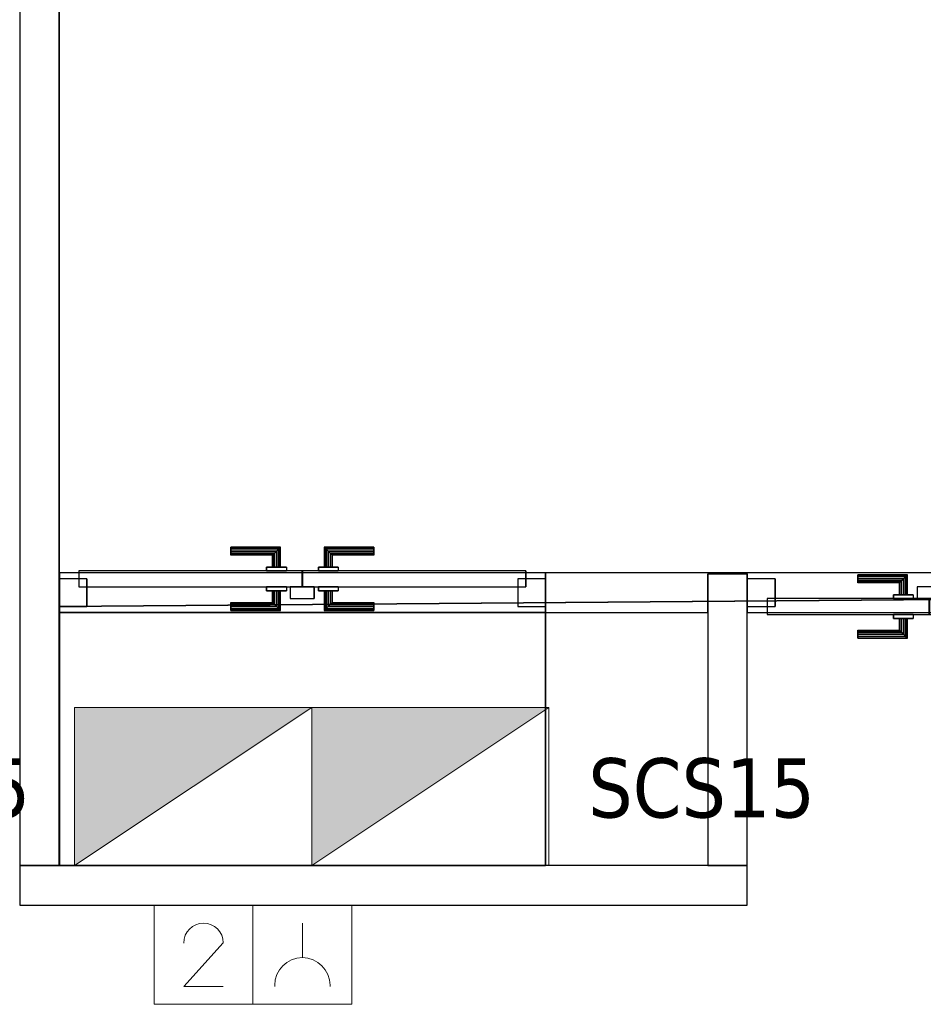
# Model space of a CAD drawing. Header units: metres. Extents: x 391.1 to 427.5, y 12.7 to 28.4.
# Tile 26 of 139: x 404.3 to 406.6, y 23.2 to 25.7. Entities that reach past the tile are written whole.
import ezdxf

# ---------------------------------------------------------------- set-up
doc = ezdxf.new("R2010")
doc.units = ezdxf.units.M
doc.layers.add('01_CARPINTERIA', color=5, linetype='Continuous', lineweight=25, true_color=0x0000ff)
doc.layers.add('01_SUELOS', color=7, linetype='Continuous', lineweight=25, true_color=0x007f00)
for name, color, linetype, lineweight in [('A-COLS-____-MCUT', 7, 'Continuous', 18), ('A-COLS-____-OTLN', 7, 'Continuous', 18), ('A-DETL-____-MBND', 7, 'Continuous', 18), ('A-DETL-GENF-OTLN', 7, 'Continuous', 18), ('A-GENM-____-OTLN', 7, 'Continuous', 18), ('A-WALL-____-MCUT', 7, 'Continuous', 25), ('A-WALL-____-OTLN', 7, 'Continuous', 25), ('E-ELEC-EQPM-IDEN', 7, 'Continuous', 30)]:
    doc.layers.add(name, color=color, linetype=linetype, lineweight=lineweight)
doc.styles.add('Tahoma_3', font='tahoma.ttf', dxfattribs={"height": 0.15})

# ---------------------------------------------------------------- blocks, each defined once
blk = doc.blocks.new('Family - Envans P1-154592-04_ELEC_P1')
at = {"layer": 'A-WALL-____-MCUT', "color": 253, "true_color": 0xaaaaaa}
for p, q in [((1.8404, 0.1), (0, 0.1)), ((0, 0.1), (0, 0)), ((1.8404, 0), (1.8404, 0.1)), ((0, 0), (1.8404, 0))]:
    blk.add_line(p, q, dxfattribs=at)
at = {"layer": 'A-WALL-____-OTLN', "color": 253, "true_color": 0xaaaaaa}
for p, q in [((1.8404, 0.1), (0, 0.1)), ((0, 0.1), (0, 0)), ((1.8404, 0), (1.8404, 0.1)), ((0, 0), (1.8404, 0))]:
    blk.add_line(p, q, dxfattribs=at)
at = {"layer": 'A-WALL-____-OTLN', "color": 253, "lineweight": 18, "true_color": 0xaaaaaa}
blk.add_line((0, 0), (1.8404, 0), dxfattribs=at)
blk = doc.blocks.new('Family - LONDR55-XX_ZZ-ARQ-CAA-M3D-Londres55-154640-04_ELEC_P1')
at = {"layer": '01_CARPINTERIA', "color": 161, "true_color": 0xaaaaff}
for p, q in [((0.6885, 0.1487), (0.6885, 0.15)), ((0.6885, 0.15), (0.6885, 0.1487)), ((0.8138, 0.15), (0.6885, 0.15)), ((0.8138, 0.15), (0.8125, 0.1487)), ((0.8125, 0.1487), (0.8138, 0.15)), ((0.8138, 0.1), (0.8138, 0.15)), ((0.9264, 0.1487), (0.9251, 0.15)), ((0.9251, 0.15), (0.9251, 0.1)), ((0.9251, 0.15), (0.9264, 0.1487)), ((1.0503, 0.15), (0.9251, 0.15)), ((1.0503, 0.1487), (1.0503, 0.15)), ((1.0503, 0.15), (1.0503, 0.1487)), ((0.6885, 0.145), (0.6885, 0.1487)), ((0.6885, 0.1487), (0.6885, 0.145)), ((0.8125, 0.1487), (0.6885, 0.1487)), ((0.8125, 0.1487), (0.6885, 0.1487)), ((0.6885, 0.14), (0.6885, 0.145)), ((0.6885, 0.145), (0.6885, 0.14)), ((0.8088, 0.145), (0.6885, 0.145)), ((0.8088, 0.145), (0.6885, 0.145)), ((0.6885, 0.135), (0.6885, 0.14)), ((0.6885, 0.14), (0.6885, 0.135)), ((0.6885, 0.14), (0.8038, 0.14)), ((0.8038, 0.14), (0.6885, 0.14)), ((0.6885, 0.135), (0.6885, 0.1313)), ((0.6885, 0.1313), (0.6885, 0.135)), ((0.7988, 0.135), (0.6885, 0.135)), ((0.7988, 0.135), (0.6885, 0.135)), ((0.6885, 0.1313), (0.6885, 0.13)), ((0.6885, 0.13), (0.6885, 0.1313)), ((0.7951, 0.1313), (0.6885, 0.1313)), ((0.7951, 0.1313), (0.6885, 0.1313)), ((0.7937, 0.13), (0.6885, 0.13)), ((0.7937, 0.13), (0.7951, 0.1313)), ((0.7951, 0.1313), (0.7937, 0.13)), ((0.7937, 0.1), (0.7937, 0.13)), ((0.7951, 0.1313), (0.7988, 0.135)), ((0.7988, 0.135), (0.7951, 0.1313)), ((0.7951, 0.1), (0.7951, 0.1313)), ((0.7951, 0.1), (0.7951, 0.1313)), ((0.7988, 0.135), (0.8038, 0.14)), ((0.8038, 0.14), (0.7988, 0.135)), ((0.7988, 0.1), (0.7988, 0.135)), ((0.7988, 0.1), (0.7988, 0.135)), ((0.8088, 0.145), (0.8038, 0.14)), ((0.8038, 0.14), (0.8088, 0.145)), ((0.8038, 0.14), (0.8038, 0.1)), ((0.8038, 0.1), (0.8038, 0.14)), ((0.8125, 0.1487), (0.8088, 0.145)), ((0.8088, 0.145), (0.8125, 0.1487)), ((0.8088, 0.1), (0.8088, 0.145)), ((0.8088, 0.1), (0.8088, 0.145)), ((0.8125, 0.1), (0.8125, 0.1487)), ((0.8125, 0.1), (0.8125, 0.1487)), ((0.9301, 0.145), (0.9264, 0.1487)), ((0.9264, 0.1487), (0.9264, 0.1)), ((0.9264, 0.1487), (0.9264, 0.1)), ((0.9264, 0.1487), (0.9301, 0.145)), ((1.0503, 0.1487), (0.9264, 0.1487)), ((1.0503, 0.1487), (0.9264, 0.1487)), ((0.9351, 0.14), (0.9301, 0.145)), ((0.9301, 0.145), (0.9301, 0.1)), ((0.9301, 0.145), (0.9301, 0.1)), ((0.9301, 0.145), (0.9351, 0.14)), ((1.0503, 0.145), (0.9301, 0.145)), ((1.0503, 0.145), (0.9301, 0.145)), ((0.9351, 0.1), (0.9351, 0.14)), ((0.9351, 0.14), (0.9351, 0.1)), ((0.9351, 0.14), (0.9401, 0.135)), ((0.9401, 0.135), (0.9351, 0.14)), ((0.9351, 0.14), (1.0503, 0.14)), ((1.0503, 0.14), (0.9351, 0.14)), ((0.9401, 0.135), (0.9401, 0.1)), ((0.9401, 0.135), (0.9438, 0.1313)), ((0.9438, 0.1313), (0.9401, 0.135)), ((0.9401, 0.135), (0.9401, 0.1)), ((1.0503, 0.135), (0.9401, 0.135)), ((1.0503, 0.135), (0.9401, 0.135)), ((0.9438, 0.1313), (0.9438, 0.1)), ((0.9438, 0.1313), (0.9451, 0.13)), ((0.9451, 0.13), (0.9438, 0.1313)), ((0.9438, 0.1313), (0.9438, 0.1)), ((1.0503, 0.1313), (0.9438, 0.1313)), ((1.0503, 0.1313), (0.9438, 0.1313)), ((0.9451, 0.13), (0.9451, 0.1)), ((1.0503, 0.13), (0.9451, 0.13)), ((1.0503, 0.145), (1.0503, 0.1487)), ((1.0503, 0.1487), (1.0503, 0.145)), ((1.0503, 0.145), (1.0503, 0.14)), ((1.0503, 0.14), (1.0503, 0.145)), ((1.0503, 0.14), (1.0503, 0.135)), ((1.0503, 0.135), (1.0503, 0.14)), ((1.0503, 0.135), (1.0503, 0.1313)), ((1.0503, 0.1313), (1.0503, 0.135)), ((1.0503, 0.1313), (1.0503, 0.13)), ((1.0503, 0.13), (1.0503, 0.1313)), ((0.8288, 0.1), (0.7787, 0.1)), ((0.7787, 0.1), (0.8288, 0.1)), ((0.7787, 0.09), (0.7787, 0.1)), ((0.7787, 0.09), (0.7787, 0.1)), ((0.7951, 0.1), (0.7937, 0.1)), ((0.7937, 0.1), (0.7951, 0.1)), ((0.7988, 0.1), (0.7951, 0.1)), ((0.7951, 0.1), (0.7988, 0.1)), ((0.8038, 0.1), (0.7988, 0.1)), ((0.7988, 0.1), (0.8038, 0.1)), ((0.8088, 0.1), (0.8038, 0.1)), ((0.8038, 0.1), (0.8088, 0.1)), ((0.8088, 0.1), (0.8125, 0.1)), ((0.8125, 0.1), (0.8088, 0.1)), ((0.8125, 0.1), (0.8138, 0.1)), ((0.8138, 0.1), (0.8125, 0.1)), ((0.8288, 0.09), (0.8288, 0.1)), ((0.8288, 0.1), (0.8288, 0.09)), ((0.9601, 0.1), (0.91, 0.1)), ((0.91, 0.1), (0.9601, 0.1)), ((0.91, 0.09), (0.91, 0.1)), ((0.91, 0.09), (0.91, 0.1)), ((0.9264, 0.1), (0.9251, 0.1)), ((0.9251, 0.1), (0.9264, 0.1)), ((0.9301, 0.1), (0.9264, 0.1)), ((0.9264, 0.1), (0.9301, 0.1)), ((0.9351, 0.1), (0.9301, 0.1)), ((0.9301, 0.1), (0.9351, 0.1)), ((0.9401, 0.1), (0.9351, 0.1)), ((0.9351, 0.1), (0.9401, 0.1)), ((0.9401, 0.1), (0.9438, 0.1)), ((0.9438, 0.1), (0.9401, 0.1)), ((0.9438, 0.1), (0.9451, 0.1)), ((0.9451, 0.1), (0.9438, 0.1)), ((0.9601, 0.09), (0.9601, 0.1)), ((0.9601, 0.1), (0.9601, 0.09)), ((0.8689, 0.09), (0.047, 0.09)), ((0.047, 0.09), (0.047, 0.05)), ((0.8689, 0.09), (0.047, 0.09)), ((0.047, 0.05), (0.047, 0.09)), ((0.8288, 0.09), (0.7787, 0.09)), ((0.7787, 0.09), (0.8288, 0.09)), ((0.8689, 0.05), (0.8689, 0.09)), ((0.8689, 0.05), (0.8689, 0.09)), ((1.2799, 0.09), (0.8699, 0.09)), ((0.8699, 0.09), (0.8699, 0.05)), ((1.2799, 0.09), (0.8699, 0.09)), ((0.8699, 0.05), (0.8699, 0.09)), ((0.9601, 0.09), (0.91, 0.09)), ((0.91, 0.09), (0.9601, 0.09)), ((1.2799, 0.05), (1.2799, 0.09)), ((1.2799, 0.05), (1.2799, 0.09)), ((0.0671, 0.07), (-0.0031, 0.07)), ((-0.0031, 0.07), (-0.0031, 0)), ((0.0671, 0.07), (-0.0031, 0.07)), ((-0.0031, 0), (-0.0031, 0.07)), ((0.047, 0.05), (0.8689, 0.05)), ((0.047, 0.05), (0.8689, 0.05)), ((0.0671, 0), (0.0671, 0.07)), ((0.0671, 0), (0.0671, 0.07)), ((0.7787, 0.05), (0.8288, 0.05)), ((0.8288, 0.05), (0.7787, 0.05)), ((0.7787, 0.04), (0.7787, 0.05)), ((0.7787, 0.04), (0.7787, 0.05)), ((0.8288, 0.04), (0.8288, 0.05)), ((0.8288, 0.05), (0.8288, 0.04)), ((0.9, 0.05), (0.8399, 0.05)), ((0.8399, 0.05), (0.8399, 0.02)), ((0.9, 0.05), (0.8399, 0.05)), ((0.8399, 0.02), (0.8399, 0.05)), ((0.8699, 0.05), (1.2799, 0.05)), ((0.8699, 0.05), (1.2799, 0.05)), ((0.9, 0.02), (0.9, 0.05)), ((0.9, 0.02), (0.9, 0.05)), ((0.91, 0.05), (0.9601, 0.05)), ((0.9601, 0.05), (0.91, 0.05)), ((0.91, 0.04), (0.91, 0.05)), ((0.91, 0.04), (0.91, 0.05)), ((0.9601, 0.04), (0.9601, 0.05)), ((0.9601, 0.05), (0.9601, 0.04)), ((1.33, 0.07), (1.2598, 0.07)), ((1.2598, 0.07), (1.2598, 0)), ((1.33, 0.07), (1.2598, 0.07)), ((1.2598, 0), (1.2598, 0.07)), ((1.33, 0), (1.33, 0.07)), ((1.33, 0), (1.33, 0.07)), ((0.7787, 0.04), (0.8288, 0.04)), ((0.8288, 0.04), (0.7787, 0.04)), ((0.7951, 0.04), (0.7937, 0.04)), ((0.7937, 0.04), (0.7951, 0.04)), ((0.7937, 0.01), (0.7937, 0.04)), ((0.7988, 0.04), (0.7951, 0.04)), ((0.7951, 0.04), (0.7988, 0.04)), ((0.7951, 0.0087), (0.7951, 0.04)), ((0.7951, 0.0087), (0.7951, 0.04)), ((0.7988, 0.04), (0.8038, 0.04)), ((0.8038, 0.04), (0.7988, 0.04)), ((0.7988, 0.005), (0.7988, 0.04)), ((0.7988, 0.005), (0.7988, 0.04)), ((0.8038, 0.04), (0.8088, 0.04)), ((0.8088, 0.04), (0.8038, 0.04)), ((0.8038, 0.04), (0.8038, 0)), ((0.8038, 0), (0.8038, 0.04)), ((0.8088, 0.04), (0.8125, 0.04)), ((0.8125, 0.04), (0.8088, 0.04)), ((0.8088, -0.005), (0.8088, 0.04)), ((0.8088, -0.005), (0.8088, 0.04)), ((0.8125, 0.04), (0.8138, 0.04)), ((0.8138, 0.04), (0.8125, 0.04)), ((0.8125, -0.0087), (0.8125, 0.04)), ((0.8125, -0.0087), (0.8125, 0.04)), ((0.8138, -0.01), (0.8138, 0.04)), ((0.91, 0.04), (0.9601, 0.04)), ((0.9601, 0.04), (0.91, 0.04)), ((0.9264, 0.04), (0.9251, 0.04)), ((0.9251, 0.04), (0.9264, 0.04)), ((0.9251, 0.04), (0.9251, -0.01)), ((0.9301, 0.04), (0.9264, 0.04)), ((0.9264, 0.04), (0.9301, 0.04)), ((0.9264, 0.04), (0.9264, -0.0087)), ((0.9264, 0.04), (0.9264, -0.0087)), ((0.9301, 0.04), (0.9351, 0.04)), ((0.9351, 0.04), (0.9301, 0.04)), ((0.9301, 0.04), (0.9301, -0.005)), ((0.9301, 0.04), (0.9301, -0.005)), ((0.9351, 0.04), (0.9401, 0.04)), ((0.9401, 0.04), (0.9351, 0.04)), ((0.9351, 0), (0.9351, 0.04)), ((0.9351, 0.04), (0.9351, 0)), ((0.9401, 0.04), (0.9438, 0.04)), ((0.9438, 0.04), (0.9401, 0.04)), ((0.9401, 0.04), (0.9401, 0.005)), ((0.9401, 0.04), (0.9401, 0.005)), ((0.9438, 0.04), (0.9451, 0.04)), ((0.9451, 0.04), (0.9438, 0.04)), ((0.9438, 0.04), (0.9438, 0.0087)), ((0.9438, 0.04), (0.9438, 0.0087)), ((0.9451, 0.04), (0.9451, 0.01)), ((-0.0031, 0), (0.0671, 0)), ((-0.0031, 0), (0.0671, 0)), ((0.6885, 0.0087), (0.6885, 0.01)), ((0.6885, 0.01), (0.6885, 0.0087)), ((0.6885, 0.01), (0.7937, 0.01)), ((0.6885, 0.005), (0.6885, 0.0087)), ((0.6885, 0.0087), (0.6885, 0.005)), ((0.6885, 0.0087), (0.7951, 0.0087)), ((0.6885, 0.0087), (0.7951, 0.0087)), ((0.6885, 0), (0.6885, 0.005)), ((0.6885, 0.005), (0.6885, 0)), ((0.6885, 0.005), (0.7988, 0.005)), ((0.6885, 0.005), (0.7988, 0.005)), ((0.6885, -0.005), (0.6885, 0)), ((0.6885, 0), (0.6885, -0.005)), ((0.8038, 0), (0.6885, 0)), ((0.6885, 0), (0.8038, 0)), ((0.7951, 0.0087), (0.7937, 0.01)), ((0.7937, 0.01), (0.7951, 0.0087)), ((0.7988, 0.005), (0.7951, 0.0087)), ((0.7951, 0.0087), (0.7988, 0.005)), ((0.8038, 0), (0.7988, 0.005)), ((0.7988, 0.005), (0.8038, 0)), ((0.8038, 0), (0.8088, -0.005)), ((0.8088, -0.005), (0.8038, 0)), ((0.8399, 0.02), (0.9, 0.02)), ((0.8399, 0.02), (0.9, 0.02)), ((0.9301, -0.005), (0.9351, 0)), ((0.9351, 0), (0.9301, -0.005)), ((0.9401, 0.005), (0.9351, 0)), ((0.9351, 0), (0.9401, 0.005)), ((1.0503, 0), (0.9351, 0)), ((0.9351, 0), (1.0503, 0)), ((0.9438, 0.0087), (0.9401, 0.005)), ((0.9401, 0.005), (0.9438, 0.0087)), ((0.9401, 0.005), (1.0503, 0.005)), ((0.9401, 0.005), (1.0503, 0.005)), ((0.9451, 0.01), (0.9438, 0.0087)), ((0.9438, 0.0087), (0.9451, 0.01)), ((0.9438, 0.0087), (1.0503, 0.0087)), ((0.9438, 0.0087), (1.0503, 0.0087)), ((0.9451, 0.01), (1.0503, 0.01)), ((1.0503, 0.0087), (1.0503, 0.01)), ((1.0503, 0.01), (1.0503, 0.0087)), ((1.0503, 0.005), (1.0503, 0.0087)), ((1.0503, 0.0087), (1.0503, 0.005)), ((1.0503, 0.005), (1.0503, 0)), ((1.0503, 0), (1.0503, 0.005)), ((1.0503, 0), (1.0503, -0.005)), ((1.0503, -0.005), (1.0503, 0)), ((1.2598, 0), (1.33, 0)), ((1.2598, 0), (1.33, 0)), ((0.6885, -0.005), (0.6885, -0.0087)), ((0.6885, -0.0087), (0.6885, -0.005)), ((0.6885, -0.005), (0.8088, -0.005)), ((0.6885, -0.005), (0.8088, -0.005)), ((0.6885, -0.0087), (0.6885, -0.01)), ((0.6885, -0.01), (0.6885, -0.0087)), ((0.6885, -0.0087), (0.8125, -0.0087)), ((0.6885, -0.0087), (0.8125, -0.0087)), ((0.6885, -0.01), (0.8138, -0.01)), ((0.8088, -0.005), (0.8125, -0.0087)), ((0.8125, -0.0087), (0.8088, -0.005)), ((0.8125, -0.0087), (0.8138, -0.01)), ((0.8138, -0.01), (0.8125, -0.0087)), ((0.9251, -0.01), (0.9264, -0.0087)), ((0.9264, -0.0087), (0.9251, -0.01)), ((0.9251, -0.01), (1.0503, -0.01)), ((0.9264, -0.0087), (0.9301, -0.005)), ((0.9301, -0.005), (0.9264, -0.0087)), ((0.9264, -0.0087), (1.0503, -0.0087)), ((0.9264, -0.0087), (1.0503, -0.0087)), ((0.9301, -0.005), (1.0503, -0.005)), ((0.9301, -0.005), (1.0503, -0.005)), ((1.0503, -0.005), (1.0503, -0.0087)), ((1.0503, -0.0087), (1.0503, -0.005)), ((1.0503, -0.0087), (1.0503, -0.01)), ((1.0503, -0.01), (1.0503, -0.0087))]:
    blk.add_line(p, q, dxfattribs=at)
blk = doc.blocks.new('Family - Porta P1-154641-04_ELEC_P1')
blk.add_blockref('Family - LONDR55-XX_ZZ-ARQ-CAA-M3D-Londres55-154640-04_ELEC_P1', (0, 0))
blk = doc.blocks.new('Family - Envans P1-154705-04_ELEC_P1')
at = {"layer": 'A-WALL-____-MCUT', "color": 253, "true_color": 0xaaaaaa}
for p, q in [((4.5588, 0.1), (0, 0.1)), ((0, 0.1), (0, 0)), ((4.5588, 0), (4.5588, 0.1)), ((0, 0), (4.5588, 0))]:
    blk.add_line(p, q, dxfattribs=at)
at = {"layer": 'A-WALL-____-OTLN', "color": 253, "true_color": 0xaaaaaa}
for p, q in [((4.5588, 0.1), (0, 0.1)), ((0, 0.1), (0, 0)), ((4.5588, 0), (4.5588, 0.1)), ((0, 0), (4.5588, 0))]:
    blk.add_line(p, q, dxfattribs=at)
at = {"layer": 'A-WALL-____-OTLN', "color": 253, "lineweight": 18, "true_color": 0xaaaaaa}
blk.add_line((0, 0), (4.5588, 0), dxfattribs=at)
blk = doc.blocks.new('Family - LONDR55-XX_ZZ-ARQ-CAA-M3D-Londres55-154838-04_ELEC_P1')
at = {"layer": '01_CARPINTERIA', "color": 161, "true_color": 0xaaaaff}
for p, q in [((0.4345, 0.1487), (0.4345, 0.15)), ((0.4345, 0.15), (0.4345, 0.1487)), ((0.5595, 0.15), (0.4345, 0.15)), ((0.5595, 0.15), (0.5582, 0.1487)), ((0.5582, 0.1487), (0.5595, 0.15)), ((0.5595, 0.1), (0.5595, 0.15)), ((0.6718, 0.1487), (0.6705, 0.15)), ((0.6705, 0.15), (0.6705, 0.1)), ((0.6705, 0.15), (0.6718, 0.1487)), ((0.7955, 0.15), (0.6705, 0.15)), ((0.7955, 0.1487), (0.7955, 0.15)), ((0.7955, 0.15), (0.7955, 0.1487)), ((0.4345, 0.145), (0.4345, 0.1487)), ((0.4345, 0.1487), (0.4345, 0.145)), ((0.5582, 0.1487), (0.4345, 0.1487)), ((0.5582, 0.1487), (0.4345, 0.1487)), ((0.4345, 0.14), (0.4345, 0.145)), ((0.4345, 0.145), (0.4345, 0.14)), ((0.5545, 0.145), (0.4345, 0.145)), ((0.5545, 0.145), (0.4345, 0.145)), ((0.4345, 0.135), (0.4345, 0.14)), ((0.4345, 0.14), (0.4345, 0.135)), ((0.4345, 0.14), (0.5495, 0.14)), ((0.5495, 0.14), (0.4345, 0.14)), ((0.4345, 0.135), (0.4345, 0.1313)), ((0.4345, 0.1313), (0.4345, 0.135)), ((0.5445, 0.135), (0.4345, 0.135)), ((0.5445, 0.135), (0.4345, 0.135)), ((0.4345, 0.1313), (0.4345, 0.13)), ((0.4345, 0.13), (0.4345, 0.1313)), ((0.5408, 0.1313), (0.4345, 0.1313)), ((0.5408, 0.1313), (0.4345, 0.1313)), ((0.5395, 0.13), (0.4345, 0.13)), ((0.5395, 0.13), (0.5408, 0.1313)), ((0.5408, 0.1313), (0.5395, 0.13)), ((0.5395, 0.1), (0.5395, 0.13)), ((0.5408, 0.1313), (0.5445, 0.135)), ((0.5445, 0.135), (0.5408, 0.1313)), ((0.5408, 0.1), (0.5408, 0.1313)), ((0.5408, 0.1), (0.5408, 0.1313)), ((0.5445, 0.135), (0.5495, 0.14)), ((0.5495, 0.14), (0.5445, 0.135)), ((0.5445, 0.1), (0.5445, 0.135)), ((0.5445, 0.1), (0.5445, 0.135)), ((0.5545, 0.145), (0.5495, 0.14)), ((0.5495, 0.14), (0.5545, 0.145)), ((0.5495, 0.14), (0.5495, 0.1)), ((0.5495, 0.1), (0.5495, 0.14)), ((0.5582, 0.1487), (0.5545, 0.145)), ((0.5545, 0.145), (0.5582, 0.1487)), ((0.5545, 0.1), (0.5545, 0.145)), ((0.5545, 0.1), (0.5545, 0.145)), ((0.5582, 0.1), (0.5582, 0.1487)), ((0.5582, 0.1), (0.5582, 0.1487)), ((0.6755, 0.145), (0.6718, 0.1487)), ((0.6718, 0.1487), (0.6718, 0.1)), ((0.6718, 0.1487), (0.6718, 0.1)), ((0.6718, 0.1487), (0.6755, 0.145)), ((0.7955, 0.1487), (0.6718, 0.1487)), ((0.7955, 0.1487), (0.6718, 0.1487)), ((0.6805, 0.14), (0.6755, 0.145)), ((0.6755, 0.145), (0.6755, 0.1)), ((0.6755, 0.145), (0.6755, 0.1)), ((0.6755, 0.145), (0.6805, 0.14)), ((0.7955, 0.145), (0.6755, 0.145)), ((0.7955, 0.145), (0.6755, 0.145)), ((0.6805, 0.1), (0.6805, 0.14)), ((0.6805, 0.14), (0.6805, 0.1)), ((0.6805, 0.14), (0.6855, 0.135)), ((0.6855, 0.135), (0.6805, 0.14)), ((0.6805, 0.14), (0.7955, 0.14)), ((0.7955, 0.14), (0.6805, 0.14)), ((0.6855, 0.135), (0.6855, 0.1)), ((0.6855, 0.135), (0.6892, 0.1313)), ((0.6892, 0.1313), (0.6855, 0.135)), ((0.6855, 0.135), (0.6855, 0.1)), ((0.7955, 0.135), (0.6855, 0.135)), ((0.7955, 0.135), (0.6855, 0.135)), ((0.6892, 0.1313), (0.6892, 0.1)), ((0.6892, 0.1313), (0.6905, 0.13)), ((0.6905, 0.13), (0.6892, 0.1313)), ((0.6892, 0.1313), (0.6892, 0.1)), ((0.7955, 0.1313), (0.6892, 0.1313)), ((0.7955, 0.1313), (0.6892, 0.1313)), ((0.6905, 0.13), (0.6905, 0.1)), ((0.7955, 0.13), (0.6905, 0.13)), ((0.7955, 0.145), (0.7955, 0.1487)), ((0.7955, 0.1487), (0.7955, 0.145)), ((0.7955, 0.145), (0.7955, 0.14)), ((0.7955, 0.14), (0.7955, 0.145)), ((0.7955, 0.14), (0.7955, 0.135)), ((0.7955, 0.135), (0.7955, 0.14)), ((0.7955, 0.135), (0.7955, 0.1313)), ((0.7955, 0.1313), (0.7955, 0.135)), ((0.7955, 0.1313), (0.7955, 0.13)), ((0.7955, 0.13), (0.7955, 0.1313)), ((0.5745, 0.1), (0.5245, 0.1)), ((0.5245, 0.1), (0.5745, 0.1)), ((0.5245, 0.1), (0.5245, 0.09)), ((0.5245, 0.09), (0.5245, 0.1)), ((0.5408, 0.1), (0.5395, 0.1)), ((0.5395, 0.1), (0.5408, 0.1)), ((0.5445, 0.1), (0.5408, 0.1)), ((0.5408, 0.1), (0.5445, 0.1)), ((0.5495, 0.1), (0.5445, 0.1)), ((0.5445, 0.1), (0.5495, 0.1)), ((0.5545, 0.1), (0.5495, 0.1)), ((0.5495, 0.1), (0.5545, 0.1)), ((0.5545, 0.1), (0.5582, 0.1)), ((0.5582, 0.1), (0.5545, 0.1)), ((0.5582, 0.1), (0.5595, 0.1)), ((0.5595, 0.1), (0.5582, 0.1)), ((0.5745, 0.1), (0.5745, 0.09)), ((0.5745, 0.1), (0.5745, 0.09)), ((0.7055, 0.1), (0.6555, 0.1)), ((0.6555, 0.1), (0.7055, 0.1)), ((0.6555, 0.1), (0.6555, 0.09)), ((0.6555, 0.09), (0.6555, 0.1)), ((0.6718, 0.1), (0.6705, 0.1)), ((0.6705, 0.1), (0.6718, 0.1)), ((0.6755, 0.1), (0.6718, 0.1)), ((0.6718, 0.1), (0.6755, 0.1)), ((0.6805, 0.1), (0.6755, 0.1)), ((0.6755, 0.1), (0.6805, 0.1)), ((0.6855, 0.1), (0.6805, 0.1)), ((0.6805, 0.1), (0.6855, 0.1)), ((0.6855, 0.1), (0.6892, 0.1)), ((0.6892, 0.1), (0.6855, 0.1)), ((0.6892, 0.1), (0.6905, 0.1)), ((0.6905, 0.1), (0.6892, 0.1)), ((0.7055, 0.1), (0.7055, 0.09)), ((0.7055, 0.1), (0.7055, 0.09)), ((0.6145, 0.09), (0.05, 0.09)), ((0.05, 0.09), (0.05, 0.05)), ((0.6145, 0.09), (0.05, 0.09)), ((0.05, 0.09), (0.05, 0.05)), ((0.5745, 0.09), (0.5245, 0.09)), ((0.5245, 0.09), (0.5745, 0.09)), ((0.6145, 0.05), (0.6145, 0.09)), ((0.6145, 0.09), (0.6145, 0.05)), ((1.18, 0.09), (0.6155, 0.09)), ((0.6155, 0.09), (0.6155, 0.05)), ((1.18, 0.09), (0.6155, 0.09)), ((0.6155, 0.09), (0.6155, 0.05)), ((0.7055, 0.09), (0.6555, 0.09)), ((0.6555, 0.09), (0.7055, 0.09)), ((1.18, 0.05), (1.18, 0.09)), ((1.18, 0.09), (1.18, 0.05)), ((0.07, 0.07), (0, 0.07)), ((0, 0.07), (0, 0)), ((0.07, 0.07), (0, 0.07)), ((0, 0.07), (0, 0)), ((0.05, 0.05), (0.6145, 0.05)), ((0.05, 0.05), (0.6145, 0.05)), ((0.07, 0), (0.07, 0.07)), ((0.07, 0.07), (0.07, 0)), ((0.5245, 0.05), (0.5745, 0.05)), ((0.5745, 0.05), (0.5245, 0.05)), ((0.5245, 0.05), (0.5245, 0.04)), ((0.5245, 0.04), (0.5245, 0.05)), ((0.5745, 0.05), (0.5745, 0.04)), ((0.5745, 0.05), (0.5745, 0.04)), ((0.6445, 0.05), (0.5845, 0.05)), ((0.5845, 0.05), (0.5845, 0.02)), ((0.6445, 0.05), (0.5845, 0.05)), ((0.5845, 0.05), (0.5845, 0.02)), ((0.6155, 0.05), (1.18, 0.05)), ((0.6155, 0.05), (1.18, 0.05)), ((0.6445, 0.02), (0.6445, 0.05)), ((0.6445, 0.05), (0.6445, 0.02)), ((0.6555, 0.05), (0.7055, 0.05)), ((0.7055, 0.05), (0.6555, 0.05)), ((0.6555, 0.05), (0.6555, 0.04)), ((0.6555, 0.04), (0.6555, 0.05)), ((0.7055, 0.05), (0.7055, 0.04)), ((0.7055, 0.05), (0.7055, 0.04)), ((1.23, 0.07), (1.16, 0.07)), ((1.16, 0.07), (1.16, 0)), ((1.23, 0.07), (1.16, 0.07)), ((1.16, 0.07), (1.16, 0)), ((1.23, 0), (1.23, 0.07)), ((1.23, 0.07), (1.23, 0)), ((0.5245, 0.04), (0.5745, 0.04)), ((0.5745, 0.04), (0.5245, 0.04)), ((0.5408, 0.04), (0.5395, 0.04)), ((0.5395, 0.04), (0.5408, 0.04)), ((0.5395, 0.01), (0.5395, 0.04)), ((0.5445, 0.04), (0.5408, 0.04)), ((0.5408, 0.04), (0.5445, 0.04)), ((0.5408, 0.0087), (0.5408, 0.04)), ((0.5408, 0.0087), (0.5408, 0.04)), ((0.5445, 0.04), (0.5495, 0.04)), ((0.5495, 0.04), (0.5445, 0.04)), ((0.5445, 0.005), (0.5445, 0.04)), ((0.5445, 0.005), (0.5445, 0.04)), ((0.5495, 0.04), (0.5545, 0.04)), ((0.5545, 0.04), (0.5495, 0.04)), ((0.5495, 0.04), (0.5495, 0)), ((0.5495, 0), (0.5495, 0.04)), ((0.5545, 0.04), (0.5582, 0.04)), ((0.5582, 0.04), (0.5545, 0.04)), ((0.5545, -0.005), (0.5545, 0.04)), ((0.5545, -0.005), (0.5545, 0.04)), ((0.5582, 0.04), (0.5595, 0.04)), ((0.5595, 0.04), (0.5582, 0.04)), ((0.5582, -0.0087), (0.5582, 0.04)), ((0.5582, -0.0087), (0.5582, 0.04)), ((0.5595, -0.01), (0.5595, 0.04)), ((0.6555, 0.04), (0.7055, 0.04)), ((0.7055, 0.04), (0.6555, 0.04)), ((0.6718, 0.04), (0.6705, 0.04)), ((0.6705, 0.04), (0.6718, 0.04)), ((0.6705, 0.04), (0.6705, -0.01)), ((0.6755, 0.04), (0.6718, 0.04)), ((0.6718, 0.04), (0.6755, 0.04)), ((0.6718, 0.04), (0.6718, -0.0087)), ((0.6718, 0.04), (0.6718, -0.0087)), ((0.6755, 0.04), (0.6805, 0.04)), ((0.6805, 0.04), (0.6755, 0.04)), ((0.6755, 0.04), (0.6755, -0.005)), ((0.6755, 0.04), (0.6755, -0.005)), ((0.6805, 0.04), (0.6855, 0.04)), ((0.6855, 0.04), (0.6805, 0.04)), ((0.6805, 0), (0.6805, 0.04)), ((0.6805, 0.04), (0.6805, 0)), ((0.6855, 0.04), (0.6892, 0.04)), ((0.6892, 0.04), (0.6855, 0.04)), ((0.6855, 0.04), (0.6855, 0.005)), ((0.6855, 0.04), (0.6855, 0.005)), ((0.6892, 0.04), (0.6905, 0.04)), ((0.6905, 0.04), (0.6892, 0.04)), ((0.6892, 0.04), (0.6892, 0.0087)), ((0.6892, 0.04), (0.6892, 0.0087)), ((0.6905, 0.04), (0.6905, 0.01)), ((0, 0), (0.07, 0)), ((0, 0), (0.07, 0)), ((0.4345, 0.0087), (0.4345, 0.01)), ((0.4345, 0.01), (0.4345, 0.0087)), ((0.4345, 0.01), (0.5395, 0.01)), ((0.4345, 0.005), (0.4345, 0.0087)), ((0.4345, 0.0087), (0.4345, 0.005)), ((0.4345, 0.0087), (0.5408, 0.0087)), ((0.4345, 0.0087), (0.5408, 0.0087)), ((0.4345, 0), (0.4345, 0.005)), ((0.4345, 0.005), (0.4345, 0)), ((0.4345, 0.005), (0.5445, 0.005)), ((0.4345, 0.005), (0.5445, 0.005)), ((0.4345, -0.005), (0.4345, 0)), ((0.4345, 0), (0.4345, -0.005)), ((0.5495, 0), (0.4345, 0)), ((0.4345, 0), (0.5495, 0)), ((0.5408, 0.0087), (0.5395, 0.01)), ((0.5395, 0.01), (0.5408, 0.0087)), ((0.5445, 0.005), (0.5408, 0.0087)), ((0.5408, 0.0087), (0.5445, 0.005)), ((0.5495, 0), (0.5445, 0.005)), ((0.5445, 0.005), (0.5495, 0)), ((0.5495, 0), (0.5545, -0.005)), ((0.5545, -0.005), (0.5495, 0)), ((0.5845, 0.02), (0.6445, 0.02)), ((0.5845, 0.02), (0.6445, 0.02)), ((0.6755, -0.005), (0.6805, 0)), ((0.6855, 0.005), (0.6805, 0)), ((0.6805, 0), (0.6855, 0.005)), ((0.7955, 0), (0.6805, 0)), ((0.6805, 0), (0.7955, 0)), ((0.6892, 0.0087), (0.6855, 0.005)), ((0.6855, 0.005), (0.6892, 0.0087)), ((0.6855, 0.005), (0.7955, 0.005)), ((0.6855, 0.005), (0.7955, 0.005)), ((0.6905, 0.01), (0.6892, 0.0087)), ((0.6892, 0.0087), (0.6905, 0.01)), ((0.6892, 0.0087), (0.7955, 0.0087)), ((0.6892, 0.0087), (0.7955, 0.0087)), ((0.6905, 0.01), (0.7955, 0.01)), ((0.7955, 0.0087), (0.7955, 0.01)), ((0.7955, 0.01), (0.7955, 0.0087)), ((0.7955, 0.005), (0.7955, 0.0087)), ((0.7955, 0.0087), (0.7955, 0.005)), ((0.7955, 0.005), (0.7955, 0)), ((0.7955, 0), (0.7955, 0.005)), ((0.7955, 0), (0.7955, -0.005)), ((0.7955, -0.005), (0.7955, 0)), ((1.16, 0), (1.23, 0)), ((1.16, 0), (1.23, 0)), ((0.4345, -0.005), (0.4345, -0.0087)), ((0.4345, -0.0087), (0.4345, -0.005)), ((0.4345, -0.005), (0.5545, -0.005)), ((0.4345, -0.005), (0.5545, -0.005)), ((0.4345, -0.0087), (0.4345, -0.01)), ((0.4345, -0.01), (0.4345, -0.0087)), ((0.4345, -0.0087), (0.5582, -0.0087)), ((0.4345, -0.0087), (0.5582, -0.0087)), ((0.4345, -0.01), (0.5595, -0.01)), ((0.5545, -0.005), (0.5582, -0.0087)), ((0.5582, -0.0087), (0.5545, -0.005)), ((0.5582, -0.0087), (0.5595, -0.01)), ((0.5595, -0.01), (0.5582, -0.0087)), ((0.6705, -0.01), (0.6718, -0.0087)), ((0.6718, -0.0087), (0.6705, -0.01)), ((0.6705, -0.01), (0.7955, -0.01)), ((0.6718, -0.0087), (0.6755, -0.005)), ((0.6755, -0.005), (0.6718, -0.0087)), ((0.6718, -0.0087), (0.7955, -0.0087)), ((0.6718, -0.0087), (0.7955, -0.0087)), ((0.6805, 0), (0.6755, -0.005)), ((0.6755, -0.005), (0.7955, -0.005)), ((0.6755, -0.005), (0.7955, -0.005)), ((0.7955, -0.005), (0.7955, -0.0087)), ((0.7955, -0.0087), (0.7955, -0.005)), ((0.7955, -0.0087), (0.7955, -0.01)), ((0.7955, -0.01), (0.7955, -0.0087))]:
    blk.add_line(p, q, dxfattribs=at)
blk = doc.blocks.new('Family - Porta P1-154839-04_ELEC_P1')
blk.add_blockref('Family - LONDR55-XX_ZZ-ARQ-CAA-M3D-Londres55-154838-04_ELEC_P1', (0, 0))
blk = doc.blocks.new('Family - LONDR55-XX_ZZ-ARQ-CAA-M3D-Londres55-154893-04_ELEC_P1')
at = {"layer": '01_SUELOS', "color": 9, "true_color": 0xaad4aa}
for p, q in [((0, 1.755), (0, 0)), ((0, 0), (0, 1.755)), ((0, 0), (5.1905, 0.041)), ((5.1905, 0.041), (0, 0))]:
    blk.add_line(p, q, dxfattribs=at)
blk = doc.blocks.new('Family - Envans P1-154946-04_ELEC_P1')
at = {"layer": 'A-WALL-____-MCUT', "color": 253, "true_color": 0xaaaaaa}
for p, q in [((0.7378, 0.1), (0, 0.1)), ((0, 0.1), (0, 0)), ((0.7378, 0), (0.7378, 0.1)), ((0, 0), (0.7378, 0))]:
    blk.add_line(p, q, dxfattribs=at)
at = {"layer": 'A-WALL-____-OTLN', "color": 253, "true_color": 0xaaaaaa}
for p, q in [((0.7378, 0.1), (0, 0.1)), ((0, 0.1), (0, 0)), ((0.7378, 0), (0.7378, 0.1)), ((0, 0), (0.7378, 0))]:
    blk.add_line(p, q, dxfattribs=at)
at = {"layer": 'A-WALL-____-OTLN', "color": 253, "lineweight": 18, "true_color": 0xaaaaaa}
blk.add_line((0, 0), (0.7378, 0), dxfattribs=at)
blk = doc.blocks.new('Family - LONDR55-XX_ZZ-ARQ-CAA-M3D-Londres55-155045-04_ELEC_P1')
at = {"layer": '01_SUELOS', "color": 9, "true_color": 0xaad4aa}
for p, q in [((6.1394, 11.0538), (6.1394, 14.9576)), ((6.1394, 14.9576), (6.1394, 11.0538)), ((11.33, 11.0949), (6.1394, 11.0538)), ((6.1394, 11.0538), (11.33, 11.0949)), ((6.1398, 11.0388), (7.3698, 11.0388)), ((7.3698, 11.0388), (6.1398, 11.0388)), ((6.1398, 10.3988), (6.1398, 11.0388)), ((6.1398, 11.0388), (6.1398, 10.3988)), ((7.3698, 11.0388), (7.3698, 10.3988)), ((7.3698, 10.3988), (7.3698, 11.0388)), ((7.3698, 10.3988), (6.1398, 10.3988)), ((6.1398, 10.3988), (7.3698, 10.3988))]:
    blk.add_line(p, q, dxfattribs=at)
blk = doc.blocks.new('Family - Pilar P1-155120-04_ELEC_P1')
at = {"layer": 'A-COLS-____-MCUT', "color": 253, "true_color": 0xaaaaaa}
for p, q in [((0.41, 0.64), (0, 0.64)), ((0, 0.64), (0, 0)), ((0.41, 0), (0.41, 0.64)), ((0, 0), (0.41, 0))]:
    blk.add_line(p, q, dxfattribs=at)
at = {"layer": 'A-COLS-____-OTLN', "color": 253, "true_color": 0xaaaaaa}
for p, q in [((0.41, 0.64), (0, 0.64)), ((0, 0.64), (0, 0)), ((0.41, 0), (0.41, 0.64)), ((0, 0), (0.41, 0))]:
    blk.add_line(p, q, dxfattribs=at)
blk = doc.blocks.new('Family - Envans P1-155191-04_ELEC_P1')
at = {"layer": 'A-WALL-____-MCUT', "color": 253, "true_color": 0xaaaaaa}
for p, q in [((4.7604, 0.1), (4.35, 0.1)), ((4.35, 0.1), (4.35, 0.0022)), ((4.7604, 0), (4.7604, 0.1)), ((4.35, 0.0022), (4.25, 0.0022)), ((4.25, 0.0022), (4.25, 0)), ((4.25, 0), (4.7604, 0))]:
    blk.add_line(p, q, dxfattribs=at)
at = {"layer": 'A-WALL-____-OTLN', "color": 253, "true_color": 0xaaaaaa}
for p, q in [((4.25, 0.1), (0, 0.1)), ((4.25, 0.1), (2.92, 0.1)), ((4.25, 0.0022), (4.25, 0.1)), ((4.25, 0.0022), (4.25, 0.1)), ((5.99, 0.1), (4.35, 0.1)), ((4.35, 0.1), (4.35, 0.0022)), ((5.99, 0.1), (4.7604, 0.1)), ((4.7604, 0.1), (4.7604, 0)), ((5.99, 0), (5.99, 0.1)), ((5.99, 0), (5.99, 0.1)), ((0, 0), (5.99, 0)), ((4.25, 0.0022), (4.25, 0)), ((4.35, 0.0022), (4.25, 0.0022)), ((2.9169, 0), (4.25, 0)), ((4.7604, 0), (5.99, 0))]:
    blk.add_line(p, q, dxfattribs=at)
at = {"layer": 'A-WALL-____-OTLN', "color": 253, "lineweight": 18, "true_color": 0xaaaaaa}
blk.add_line((0, 0), (5.99, 0), dxfattribs=at)
blk = doc.blocks.new('Family - Vano de puerta P1-155193-04_ELEC_P1')
at = {"layer": 'A-GENM-____-OTLN', "color": 253, "true_color": 0xaaaaaa}
for p, q in [((0, 0.1), (0, 0)), ((1.3331, 0.1), (0, 0.1)), ((0, 0.1), (0, 0)), ((1.3331, 0.1), (0, 0.1)), ((1.33, 0), (1.3331, 0.1)), ((1.33, 0), (1.3331, 0.1)), ((0, 0), (1.33, 0)), ((0, 0), (1.33, 0))]:
    blk.add_line(p, q, dxfattribs=at)
blk = doc.blocks.new('Family - Vano de puerta P1-155195-04_ELEC_P1')
at = {"layer": 'A-GENM-____-OTLN', "color": 253, "true_color": 0xaaaaaa}
for p, q in [((404.4366, 24.2595), (404.4366, 24.1595)), ((405.6666, 24.2595), (404.4366, 24.2595)), ((404.4366, 24.2595), (404.4366, 24.1595)), ((404.4366, 24.2595), (405.6666, 24.2595)), ((405.6666, 24.1595), (405.6666, 24.2595)), ((405.6666, 24.2595), (405.6666, 24.1595)), ((404.4366, 24.1595), (405.6666, 24.1595)), ((405.6666, 24.1595), (404.4366, 24.1595))]:
    blk.add_line(p, q, dxfattribs=at)
blk = doc.blocks.new('LONDR55-XX_ZZ-ARQ-CAA-M3D-Londres55_ifc-1-04_ELEC_P1')
at = {"layer": '01_CARPINTERIA', "color": 253, "lineweight": 18, "true_color": 0xaaaaaa}
blk.add_blockref('Family - Porta P1-154839-04_ELEC_P1', (404.4366, 24.1745), dxfattribs=at)
at = {"layer": '01_CARPINTERIA', "color": 253, "lineweight": 18, "true_color": 0xaaaaaa, "rotation": 180}
blk.add_blockref('Family - Porta P1-154641-04_ELEC_P1', (407.507, 24.2445), dxfattribs=at)
at = {"layer": '01_SUELOS', "color": 253, "lineweight": 18, "true_color": 0xaaaaaa}
for name, p in [('Family - LONDR55-XX_ZZ-ARQ-CAA-M3D-Londres55-155045-04_ELEC_P1', (398.2972, 13.1206)), ('Family - LONDR55-XX_ZZ-ARQ-CAA-M3D-Londres55-154893-04_ELEC_P1', (404.4366, 24.1745))]:
    blk.add_blockref(name, p, dxfattribs=at)
at = {"layer": 'A-COLS-____-OTLN', "color": 253, "lineweight": 18, "true_color": 0xaaaaaa}
blk.add_blockref('Family - Pilar P1-155120-04_ELEC_P1', (405.667, 23.5195), dxfattribs=at)
at = {"layer": 'A-GENM-____-OTLN', "color": 253, "lineweight": 18, "true_color": 0xaaaaaa}
for name, p in [('Family - Vano de puerta P1-155195-04_ELEC_P1', (0, 0)), ('Family - Vano de puerta P1-155193-04_ELEC_P1', (406.177, 24.1595))]:
    blk.add_blockref(name, p, dxfattribs=at)
at = {"layer": 'A-WALL-____-OTLN', "color": 253, "lineweight": 18, "true_color": 0xaaaaaa}
for name, p, rotation in [('Family - Envans P1-154705-04_ELEC_P1', (404.4366, 23.5195), 90), ('Family - Envans P1-155191-04_ELEC_P1', (410.427, 24.2595), 180), ('Family - Envans P1-154946-04_ELEC_P1', (406.177, 23.5195), 90)]:
    blk.add_blockref(name, p, dxfattribs=dict(at, rotation=rotation))
blk.add_blockref('Family - Envans P1-154592-04_ELEC_P1', (404.3366, 23.4195), dxfattribs=at)
blk = doc.blocks.new('ZYR_05_02_01 Quadre Electric - SC15-561548-04_ELEC_P1')
at = {"layer": 'A-DETL-GENF-OTLN', "true_color": 0x3c0aff}
blk.add_hatch(color=180, dxfattribs=at).paths.add_polyline_path([(0.3, 0), (-0.3, -0.4), (0.3, -0.4)])
at = {"layer": 'A-DETL-GENF-OTLN', "color": 180, "true_color": 0x3c0aff}
for p, q in [((0.3, 0), (-0.3, -0.4)), ((-0.3, 0), (0.3, 0)), ((-0.3, -0.4), (-0.3, 0)), ((-0.3, -0.4), (0.3, 0)), ((0.3, -0.4), (0.3, 0)), ((0.3, 0), (0.3, -0.4)), ((-0.3, -0.4), (0.3, -0.4)), ((0.3, -0.4), (-0.3, -0.4))]:
    blk.add_line(p, q, dxfattribs=at)
blk = doc.blocks.new('ZYR_05_02_01 Quadre Electric - SCS15-561552-04_ELEC_P1')
at = {"layer": 'A-DETL-GENF-OTLN', "true_color": 0x3c0aff}
blk.add_hatch(color=180, dxfattribs=at).paths.add_polyline_path([(0.3, 0), (-0.3, -0.4), (0.3, -0.4)])
at = {"layer": 'A-DETL-GENF-OTLN', "color": 180, "true_color": 0x3c0aff}
for p, q in [((0.3, 0), (-0.3, -0.4)), ((-0.3, 0), (0.3, 0)), ((-0.3, -0.4), (-0.3, 0)), ((-0.3, -0.4), (0.3, 0)), ((0.3, -0.4), (0.3, 0)), ((0.3, 0), (0.3, -0.4)), ((-0.3, -0.4), (0.3, -0.4)), ((0.3, -0.4), (-0.3, -0.4))]:
    blk.add_line(p, q, dxfattribs=at)
blk = doc.blocks.new('ZYR_05_02_02 Presa Doble - 01 Toma Doble-887707-04_ELEC_P1')
at = {"layer": 'A-DETL-____-MBND', "color": 180, "true_color": 0x3c0aff}
for p, q in [((-0.3328, 0), (0.1672, 0)), ((-0.3328, -0.25), (-0.3328, 0)), ((-0.0828, 0), (-0.0828, -0.25)), ((0.1672, 0), (0.1672, -0.25)), ((0.0422, -0.045), (0.0422, -0.132)), ((-0.1578, -0.0948), (-0.2578, -0.205)), ((-0.2578, -0.205), (-0.158, -0.205)), ((-0.0278, -0.205), (-0.0278, -0.202)), ((0.1122, -0.205), (0.1122, -0.202)), ((0.1672, -0.25), (-0.3328, -0.25))]:
    blk.add_line(p, q, dxfattribs=at)
for centre, radius, start in [((-0.2078, -0.095), 0.05, 0.1854), ((0.0422, -0.202), 0.07, 360)]:
    blk.add_arc(centre, radius, start, 180, dxfattribs=at)

msp = doc.modelspace()

# ---------------------------------------------------------------- block references
at = {"lineweight": 5}
msp.add_blockref('LONDR55-XX_ZZ-ARQ-CAA-M3D-Londres55_ifc-1-04_ELEC_P1', (0, 0), dxfattribs=at)
at = {"layer": 'A-DETL-____-MBND', "color": 180, "true_color": 0x3c0aff}
msp.add_blockref('ZYR_05_02_02 Presa Doble - 01 Toma Doble-887707-04_ELEC_P1', (405.0094, 23.4185), dxfattribs=at)
at = {"layer": 'A-DETL-GENF-OTLN', "color": 180, "true_color": 0x3c0aff, "rotation": 180}
for name, p in [('ZYR_05_02_01 Quadre Electric - SC15-561548-04_ELEC_P1', (404.7753, 23.5195)), ('ZYR_05_02_01 Quadre Electric - SCS15-561552-04_ELEC_P1', (405.3753, 23.5195))]:
    msp.add_blockref(name, p, dxfattribs=at)

# ---------------------------------------------------------------- texts
at = {"layer": 'E-ELEC-EQPM-IDEN', "char_height": 0.15, "attachment_point": 1, "style": 'Tahoma_3'}
for s, insert, width in [('SC15', (403.9024, 23.791), 0.549156), ('SCS15', (405.7749, 23.791), 0.685443)]:
    msp.add_mtext(s, dxfattribs=dict(at, insert=insert, width=width))

doc.saveas('drawing.dxf')
